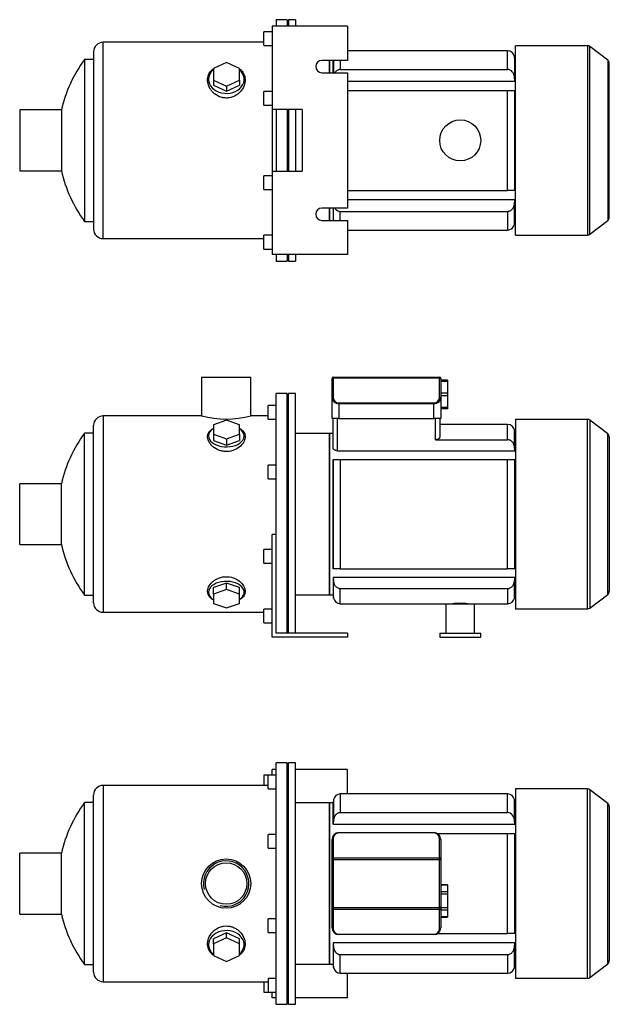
# Model space of a CAD drawing. Header units: millimetres. Extents: x 62 to 913, y 30 to 776.
# Tile 1 of 2: x 62 to 493, y 56 to 776. Entities that reach past the tile are written whole.
import ezdxf

# ---------------------------------------------------------------- set-up
doc = ezdxf.new("R2010")
doc.units = ezdxf.units.MM
for name, color, linetype in [('BASETTA_MEC_71_T', 7, 'Continuous'), ('CARCASSA_MEC_71-', 7, 'Continuous'), ('COPRIVENTOLA_MEC', 7, 'Continuous'), ('CORPO_MH_3-5_[5]', 7, 'Continuous'), ('FLANGIA_MOTORE_T', 7, 'Continuous'), ('PIEDINO_MEC_71_I', 7, 'Continuous'), ('STAFFA_3-5-9_INT', 7, 'Continuous'), ('螺栓_：_六角头_-_M20.0', 7, 'Continuous')]:
    doc.layers.add(name, color=color, linetype=linetype)

# ---------------------------------------------------------------- blocks, each defined once
blk = doc.blocks.new('SE1')
at = {"layer": 'BASETTA_MEC_71_T', "color": 7, "linetype": 'Continuous'}
for p, q in [((295.34, 181.5), (364.84, 181.5)), ((295.34, 181.5), (295.34, 181.27)), ((364.84, 181.27), (295.34, 181.27)), ((364.84, 181.5), (364.84, 181.27)), ((290.34, 162.52), (290.34, 176.5)), ((291.14, 177.07), (291.14, 163.09)), ((369.04, 163.09), (369.04, 177.07)), ((369.84, 176.5), (369.84, 162.52)), ((290.34, 161.67), (290.34, 162.52)), ((290.34, 126.83), (290.34, 161.67)), ((291.14, 161.67), (290.34, 161.67)), ((291.14, 163.09), (369.04, 163.09)), ((291.14, 163.09), (291.14, 161.67)), ((369.04, 161.67), (291.14, 161.67)), ((291.14, 161.67), (291.14, 126.83)), ((369.04, 161.67), (369.04, 163.09)), ((369.04, 126.83), (369.04, 161.67)), ((369.84, 161.67), (369.04, 161.67)), ((369.84, 162.52), (369.84, 161.67)), ((369.84, 161.67), (369.84, 126.83)), ((290.34, 125.98), (290.34, 126.83)), ((291.14, 126.83), (290.34, 126.83)), ((290.34, 112), (290.34, 125.98)), ((291.14, 126.83), (369.04, 126.83)), ((291.14, 126.83), (291.14, 125.42)), ((369.04, 125.42), (291.14, 125.42)), ((291.14, 125.42), (291.14, 111.44)), ((369.04, 125.42), (369.04, 126.83)), ((369.84, 126.83), (369.04, 126.83)), ((369.04, 111.44), (369.04, 125.42)), ((369.84, 126.83), (369.84, 125.98)), ((369.84, 125.98), (369.84, 112)), ((295.34, 107.24), (364.84, 107.24)), ((295.34, 107.24), (295.34, 107)), ((364.84, 107), (295.34, 107)), ((364.84, 107.24), (364.84, 107))]:
    blk.add_line(p, q, dxfattribs=at)
for centre, radius, start, end in [((295.34, 176.5), 5, 90, 180), ((295.34, 177.07), 4.2, 90, 180), ((364.84, 176.5), 5, 0, 90), ((364.84, 177.07), 4.2, 0, 90), ((295.34, 112), 5, 180, 270), ((295.34, 111.44), 4.2, 180, 270), ((364.84, 112), 5, 270, 0), ((364.84, 111.44), 4.2, 270, 0)]:
    blk.add_arc(centre, radius, start, end, dxfattribs=at)
for centre, major_axis, start_param, end_param in [((291.14, 176.5), (-0.8, 0), 4.712389, 6.283185), ((369.04, 176.5), (0.8, 0), 0, 1.570796), ((291.14, 162.52), (0.8, 0), 1.570796, 3.141593), ((369.04, 162.52), (0.8, 0), 0, 1.570796), ((291.14, 125.98), (0.8, 0), 3.141593, 4.712389), ((369.04, 125.98), (0.8, 0), 4.712389, 6.283185), ((291.14, 112), (0.8, 0), 3.141593, 4.712389), ((369.04, 112), (-0.8, 0), 1.570796, 3.141593)]:
    blk.add_ellipse(centre, major_axis=major_axis, ratio=0.707107, start_param=start_param, end_param=end_param, dxfattribs=at)
at = {"layer": 'CARCASSA_MEC_71-', "color": 7, "linetype": 'Continuous'}
for p, q in [((296.43, 209.75), (296.43, 196.12)), ((418.75, 209.75), (296.43, 209.75)), ((418.75, 196.12), (418.75, 209.75)), ((288.59, 203.25), (288.59, 85.25)), ((291.09, 203.25), (288.59, 203.25)), ((291.51, 205.62), (291.09, 203.25)), ((291.09, 187.62), (291.09, 203.25)), ((291.51, 205.62), (291.51, 190.79)), ((423.68, 190.79), (423.68, 205.62)), ((424.09, 203.25), (423.68, 205.62)), ((424.09, 187.62), (424.09, 203.25)), ((424.59, 203.25), (424.09, 203.25)), ((296.43, 196.12), (418.75, 196.12)), ((291.51, 190.79), (291.09, 187.62)), ((291.09, 187.62), (424.09, 187.62)), ((424.09, 187.62), (423.68, 190.79)), ((367.48, 180.75), (418.75, 180.75)), ((418.75, 107.75), (418.75, 180.75)), ((418.75, 180.75), (423.68, 180.75)), ((423.68, 180.75), (424.09, 180.75)), ((423.68, 180.75), (423.68, 107.75)), ((424.09, 107.75), (424.09, 180.75)), ((424.09, 100.88), (291.09, 100.88)), ((291.09, 100.88), (291.09, 85.25)), ((367.48, 107.75), (418.75, 107.75)), ((423.68, 107.75), (418.75, 107.75)), ((424.09, 107.75), (423.68, 107.75)), ((423.68, 97.71), (424.09, 100.88)), ((424.09, 100.88), (424.09, 85.25)), ((291.51, 82.88), (291.51, 97.71)), ((423.68, 82.88), (423.68, 97.71)), ((296.43, 92.38), (418.75, 92.38)), ((296.43, 78.75), (296.43, 92.38)), ((418.75, 92.38), (418.75, 78.75)), ((288.59, 85.25), (291.09, 85.25)), ((291.09, 85.25), (291.51, 82.88)), ((423.68, 82.88), (424.09, 85.25)), ((424.09, 85.25), (424.59, 85.25)), ((296.43, 78.75), (418.75, 78.75))]:
    blk.add_line(p, q, dxfattribs=at)
for centre, start, end in [((296.43, 204.75), 90, 170), ((418.75, 204.75), 10, 90), ((296.43, 83.75), 190, 270), ((418.75, 83.75), 270, 350)]:
    blk.add_arc(centre, 5, start, end, dxfattribs=at)
for points, knots in [([(296.43, 196.12), (296.1, 196.12), (295.78, 196.08), (295.14, 195.92), (294.82, 195.8), (294.24, 195.49), (293.97, 195.31), (293.45, 194.88), (293.22, 194.65), (292.8, 194.14), (292.61, 193.87), (292.28, 193.3), (292.13, 193.01), (291.89, 192.4), (291.78, 192.09), (291.62, 191.45), (291.55, 191.12), (291.51, 190.79)], [0, 0, 0, 0, 0.125, 0.125, 0.25, 0.25, 0.375, 0.375, 0.5, 0.5, 0.625, 0.625, 0.75, 0.75, 0.875, 0.875, 1, 1, 1, 1]), ([(423.68, 190.79), (423.59, 191.45), (423.43, 192.09), (422.93, 193.31), (422.6, 193.89), (421.34, 195.41), (420.09, 196.12), (418.75, 196.12)], [0, 0, 0, 0, 0.25, 0.25, 0.5, 0.5, 1, 1, 1, 1]), ([(291.51, 97.71), (291.6, 97.05), (291.76, 96.42), (292.25, 95.2), (292.59, 94.62), (293.85, 93.1), (295.1, 92.38), (296.43, 92.38)], [0, 0, 0, 0, 0.25, 0.25, 0.5, 0.5, 1, 1, 1, 1]), ([(418.75, 92.38), (419.08, 92.38), (419.41, 92.43), (420.05, 92.59), (420.36, 92.71), (420.94, 93.01), (421.22, 93.2), (421.73, 93.62), (421.96, 93.85), (422.39, 94.36), (422.58, 94.63), (422.91, 95.2), (423.05, 95.5), (423.3, 96.1), (423.4, 96.42), (423.57, 97.06), (423.63, 97.38), (423.68, 97.71)], [0, 0, 0, 0, 0.125, 0.125, 0.25, 0.25, 0.375, 0.375, 0.5, 0.5, 0.625, 0.625, 0.75, 0.75, 0.875, 0.875, 1, 1, 1, 1])]:
    blk.add_open_spline(points, degree=3, knots=knots, dxfattribs=at)
blk.add_open_spline([(291.09, 100.88), (291.23, 99.82), (291.37, 98.77), (291.51, 97.71)], degree=3, dxfattribs=at)
at = {"layer": 'COPRIVENTOLA_MEC', "color": 7, "linetype": 'Continuous'}
for p, q in [((424.59, 213.5), (424.59, 75)), ((477.07, 213.5), (424.59, 213.5)), ((477.07, 75), (477.07, 213.5)), ((478.9, 212.88), (478.9, 75.62)), ((491.92, 202.89), (478.9, 212.88)), ((491.92, 85.61), (491.92, 202.89)), ((493.09, 200.51), (493.09, 87.99)), ((478.9, 75.62), (491.92, 85.61)), ((424.59, 75), (477.07, 75))]:
    blk.add_line(p, q, dxfattribs=at)
for centre, start, end in [((477.07, 210.5), 52.5, 90), ((490.09, 200.51), 0, 52.5), ((490.09, 87.99), 307.5, 0), ((477.07, 78), 270, 307.5)]:
    blk.add_arc(centre, 3, start, end, dxfattribs=at)
at = {"layer": 'CORPO_MH_3-5_[5]', "color": 7, "linetype": 'Continuous'}
for p, q in [((249.59, 56), (249.59, 232.5)), ((257.59, 232.5), (249.59, 232.5)), ((257.59, 56), (257.59, 232.5)), ((243.59, 213.62), (243.59, 223.62)), ((249.59, 223.62), (243.59, 223.62)), ((122.99, 216), (122.99, 72.5)), ((243.59, 216), (122.99, 216)), ((115.99, 79.5), (115.99, 209)), ((243.59, 213.62), (249.59, 213.62)), ((109.44, 85), (109.44, 203.5)), ((115.99, 203.5), (109.44, 203.5)), ((243.59, 170.06), (243.59, 180.06)), ((249.59, 180.06), (243.59, 180.06)), ((61.99, 122), (61.99, 166.5)), ((92.5, 166.5), (61.99, 166.5)), ((92.5, 122), (92.5, 166.5)), ((243.59, 170.06), (249.59, 170.06)), ((61.99, 122), (92.5, 122)), ((243.59, 108.45), (243.59, 118.45)), ((249.59, 118.45), (243.59, 118.45)), ((213.09, 108.26), (203.59, 103.94)), ((222.59, 103.94), (213.09, 108.26)), ((213.09, 104.57), (213.09, 108.26)), ((243.59, 108.45), (249.59, 108.45)), ((213.09, 104.57), (203.59, 100.24)), ((203.59, 100.24), (203.59, 103.94)), ((222.59, 100.24), (213.09, 104.57)), ((222.59, 100.24), (222.59, 103.94)), ((203.59, 100.24), (203.59, 91.6)), ((222.59, 91.6), (222.59, 100.24)), ((203.59, 91.6), (213.09, 87.28)), ((213.09, 87.28), (222.59, 91.6)), ((109.44, 85), (115.99, 85)), ((122.99, 72.5), (243.59, 72.5)), ((243.59, 74.88), (243.59, 64.88)), ((249.59, 74.88), (243.59, 74.88)), ((243.59, 64.88), (249.59, 64.88)), ((249.59, 56), (257.59, 56))]:
    blk.add_line(p, q, dxfattribs=at)
for radius in [18, 15.15]:
    blk.add_circle((212.99, 144.25), radius, dxfattribs=at)
for centre, radius, start, end in [((122.99, 209), 7, 90, 180), ((189.99, 144.25), 100, 143.66538, 167.14409), ((212.99, 144.25), 16.62, 255, 195), ((189.99, 144.25), 100, 192.85591, 216.33462), ((122.99, 79.5), 7, 180, 270)]:
    blk.add_arc(centre, radius, start, end, dxfattribs=at)
for start_param, end_param in [(2.390244, 6.283185), (0, 0.751348)]:
    blk.add_ellipse((213.09, 99.62), major_axis=(-13, 0), ratio=0.788011, start_param=start_param, end_param=end_param, dxfattribs=at)
blk.add_open_spline([(203.59, 91.86), (203.23, 92.13), (202.89, 92.42), (202, 93.25), (201.51, 93.82), (200.23, 95.68), (199.68, 97.05), (199.23, 100.01), (199.33, 101.53), (200.18, 104.61), (200.91, 106.1), (202.46, 108.19), (203.04, 108.84), (204.33, 110.06), (205.06, 110.63), (206.62, 111.62), (207.45, 112.04), (209.19, 112.71), (210.13, 112.96), (212.95, 113.41), (214.93, 113.28), (217.66, 112.49), (218.55, 112.12), (220.19, 111.25), (220.97, 110.74), (223.1, 109.02), (224.25, 107.65), (225.95, 104.74), (226.5, 103.19), (226.95, 100.14), (226.85, 98.61), (226.01, 95.8), (225.27, 94.49), (223.77, 92.83), (223.22, 92.33), (222.62, 91.88)], degree=3, knots=[0.1389216, 0.1389216, 0.1389216, 0.1389216, 0.15625, 0.15625, 0.1875, 0.1875, 0.25, 0.25, 0.3125, 0.3125, 0.375, 0.375, 0.40625, 0.40625, 0.4375, 0.4375, 0.46875, 0.46875, 0.5, 0.5, 0.5625, 0.5625, 0.59375, 0.59375, 0.625, 0.625, 0.6875, 0.6875, 0.75, 0.75, 0.8125, 0.8125, 0.875, 0.875, 0.9041554, 0.9041554, 0.9041554, 0.9041554], dxfattribs=at)
at = {"layer": 'FLANGIA_MOTORE_T', "color": 7, "linetype": 'Continuous'}
for p, q in [((258.59, 231), (257.59, 231)), ((258.59, 56), (258.59, 232.5)), ((263.59, 232.5), (258.59, 232.5)), ((263.59, 56), (263.59, 232.5)), ((288.59, 203.25), (263.59, 203.25)), ((288.59, 85.25), (288.59, 203.25)), ((263.59, 85.25), (288.59, 85.25)), ((257.59, 57.5), (258.59, 57.5)), ((258.59, 56), (263.59, 56))]:
    blk.add_line(p, q, dxfattribs=at)
at = {"layer": 'STAFFA_3-5-9_INT', "color": 7, "linetype": 'Continuous'}
for p, q in [((240.59, 223.62), (240.59, 216)), ((243.59, 223.62), (240.59, 223.62)), ((249.59, 227.75), (246.59, 227.75)), ((246.59, 223.62), (246.59, 227.75)), ((301.59, 227.75), (263.59, 227.75)), ((301.59, 209.75), (301.59, 227.75)), ((240.59, 72.5), (240.59, 64.88)), ((301.59, 60.75), (301.59, 78.75)), ((240.59, 64.88), (243.59, 64.88)), ((246.59, 60.75), (246.59, 64.88)), ((249.59, 60.75), (246.59, 60.75)), ((301.59, 60.75), (263.59, 60.75))]:
    blk.add_line(p, q, dxfattribs=at)
at = {"layer": '螺栓_：_六角头_-_M20.0', "color": 7, "linetype": 'Continuous'}
for p, q in [((374.84, 143.33), (369.84, 143.33)), ((374.84, 143.06), (369.84, 143.06)), ((374.84, 138.16), (369.84, 138.16)), ((374.84, 143.33), (374.84, 143.06)), ((374.84, 143.06), (374.84, 138.16)), ((374.84, 138.16), (374.84, 136.42)), ((374.84, 136.42), (369.84, 136.42)), ((374.84, 136.42), (374.84, 126.61)), ((374.84, 126.61), (369.84, 126.61)), ((374.84, 124.88), (369.84, 124.88)), ((374.84, 126.61), (374.84, 124.88)), ((374.84, 124.88), (374.84, 119.97)), ((374.84, 119.97), (369.84, 119.97)), ((369.84, 119.7), (374.84, 119.7)), ((374.84, 119.97), (374.84, 119.7))]:
    blk.add_line(p, q, dxfattribs=at)
blk = doc.blocks.new('SE2')
at = {"layer": 'BASETTA_MEC_71_T', "color": 7, "linetype": 'Continuous'}
for p, q in [((290.34, 513.18), (290.34, 513.53)), ((290.34, 499.2), (290.34, 513.18)), ((291.14, 514.33), (369.04, 514.33)), ((291.14, 514.33), (291.14, 513.75)), ((369.04, 513.75), (291.14, 513.75)), ((291.14, 513.75), (291.14, 499.77)), ((369.04, 513.75), (369.04, 514.33)), ((369.04, 499.77), (369.04, 513.75)), ((369.84, 513.53), (369.84, 513.18)), ((369.84, 513.18), (369.84, 499.2)), ((290.34, 484.33), (290.34, 499.2)), ((369.84, 499.2), (369.84, 484.33)), ((295.34, 495.57), (364.84, 495.57)), ((295.34, 495.57), (295.34, 495)), ((295.34, 495), (295.34, 484.33)), ((364.84, 495), (295.34, 495)), ((364.84, 495.57), (364.84, 495)), ((364.84, 484.33), (364.84, 495)), ((295.34, 484.33), (290.34, 484.33)), ((295.34, 484.33), (364.84, 484.33)), ((369.84, 484.33), (364.84, 484.33))]:
    blk.add_line(p, q, dxfattribs=at)
for centre, radius, start, end in [((291.14, 513.53), 0.8, 90, 180), ((369.04, 513.53), 0.8, 0, 90), ((295.34, 499.77), 4.2, 180, 270), ((364.84, 499.77), 4.2, 270, 0)]:
    blk.add_arc(centre, radius, start, end, dxfattribs=at)
for centre, major_axis, ratio, start_param, end_param in [((291.14, 513.18), (0.8, 0), 0.707107, 1.570796, 3.141593), ((369.04, 513.18), (0.8, 0), 0.707107, 0, 1.570796), ((291.14, 499.2), (0.8, 0), 0.707107, 1.570796, 3.141593), ((295.34, 499.2), (5, 0), 0.84, 3.141593, 4.712389), ((364.84, 499.2), (5, 0), 0.84, 4.712389, 6.283185), ((369.04, 499.2), (-0.8, 0), 0.707107, 3.141593, 4.712389)]:
    blk.add_ellipse(centre, major_axis=major_axis, ratio=ratio, start_param=start_param, end_param=end_param, dxfattribs=at)
at = {"layer": 'CARCASSA_MEC_71-', "color": 7, "linetype": 'Continuous'}
for p, q in [((291.09, 462.9), (291.09, 484.33)), ((294.09, 484.33), (294.09, 460.69)), ((366.09, 468.72), (366.09, 484.33)), ((369.09, 484.33), (369.09, 470.62)), ((418.75, 479.83), (369.09, 479.83)), ((418.75, 468.72), (418.75, 479.83)), ((423.68, 463.67), (423.68, 475.7)), ((424.09, 473.33), (423.68, 475.7)), ((288.59, 473.33), (288.59, 355.33)), ((291.09, 473.33), (288.59, 473.33)), ((366.09, 468.72), (418.75, 468.72)), ((424.09, 460.69), (424.09, 473.33)), ((424.59, 473.33), (424.09, 473.33)), ((294.09, 460.69), (424.09, 460.69)), ((424.09, 460.69), (423.68, 463.67)), ((291.09, 374.33), (291.09, 454.33)), ((291.09, 454.33), (291.51, 454.33)), ((291.51, 374.33), (291.51, 454.33)), ((291.51, 454.33), (296.43, 454.33)), ((296.43, 454.33), (418.75, 454.33)), ((296.43, 454.33), (296.43, 374.33)), ((418.75, 374.33), (418.75, 454.33)), ((418.75, 454.33), (423.68, 454.33)), ((423.68, 454.33), (424.09, 454.33)), ((423.68, 454.33), (423.68, 374.33)), ((424.09, 374.33), (424.09, 454.33)), ((291.51, 374.33), (291.09, 374.33)), ((296.43, 374.33), (291.51, 374.33)), ((296.43, 374.33), (418.75, 374.33)), ((423.68, 374.33), (418.75, 374.33)), ((424.09, 374.33), (423.68, 374.33)), ((424.09, 367.98), (291.09, 367.98)), ((291.09, 367.98), (291.09, 355.33)), ((291.09, 367.98), (291.51, 365)), ((423.68, 365), (424.09, 367.98)), ((424.09, 367.98), (424.09, 355.33)), ((291.51, 352.97), (291.51, 365)), ((296.43, 359.95), (418.75, 359.95)), ((296.43, 348.83), (296.43, 359.95)), ((418.75, 359.95), (418.75, 348.83)), ((423.68, 352.97), (423.68, 365)), ((288.59, 355.33), (291.09, 355.33)), ((291.09, 355.33), (291.51, 352.97)), ((423.68, 352.97), (424.09, 355.33)), ((424.09, 355.33), (424.59, 355.33)), ((296.43, 348.83), (373.59, 348.83)), ((394.59, 348.83), (418.75, 348.83))]:
    blk.add_line(p, q, dxfattribs=at)
for centre, radius, start, end in [((418.75, 474.83), 5, 10, 90), ((296.43, 353.83), 5, 190, 270), ((418.75, 353.83), 5, 270, 350), ((384.09, 283.55), 65.52, 85.18444, 94.81556)]:
    blk.add_arc(centre, radius, start, end, dxfattribs=at)
for points, knots in [([(369.09, 470.62), (369.09, 470.4), (369.03, 470.18), (368.83, 469.86), (368.74, 469.75), (368.54, 469.55), (368.43, 469.45), (368.17, 469.27), (368.02, 469.18), (367.7, 469.02), (367.52, 468.96), (367.14, 468.84), (366.94, 468.8), (366.53, 468.74), (366.31, 468.72), (366.09, 468.72)], [0, 0, 0, 0, 0.25, 0.25, 0.375, 0.375, 0.5, 0.5, 0.625, 0.625, 0.75, 0.75, 0.875, 0.875, 1, 1, 1, 1]), ([(423.68, 463.67), (423.58, 464.31), (423.42, 464.92), (423.03, 465.8), (422.88, 466.09), (422.54, 466.63), (422.35, 466.89), (421.92, 467.36), (421.68, 467.59), (421.17, 467.98), (420.9, 468.15), (420.33, 468.43), (420.02, 468.54), (419.4, 468.68), (419.08, 468.72), (418.75, 468.72)], [0, 0, 0, 0, 0.25, 0.25, 0.375, 0.375, 0.5, 0.5, 0.625, 0.625, 0.75, 0.75, 0.875, 0.875, 1, 1, 1, 1]), ([(294.09, 460.69), (293.87, 460.69), (293.65, 460.71), (293.23, 460.78), (293.02, 460.84), (292.64, 460.97), (292.47, 461.06), (292.14, 461.24), (292, 461.34), (291.74, 461.56), (291.63, 461.67), (291.43, 461.9), (291.35, 462.03), (291.16, 462.4), (291.09, 462.65), (291.09, 462.9)], [0, 0, 0, 0, 0.125, 0.125, 0.25, 0.25, 0.375, 0.375, 0.5, 0.5, 0.625, 0.625, 0.75, 0.75, 1, 1, 1, 1]), ([(291.51, 365), (291.6, 364.36), (291.77, 363.75), (292.15, 362.87), (292.3, 362.58), (292.65, 362.04), (292.84, 361.78), (293.26, 361.3), (293.5, 361.08), (294.01, 360.69), (294.28, 360.52), (294.86, 360.24), (295.16, 360.13), (295.79, 359.98), (296.11, 359.95), (296.43, 359.95)], [0, 0, 0, 0, 0.25, 0.25, 0.375, 0.375, 0.5, 0.5, 0.625, 0.625, 0.75, 0.75, 0.875, 0.875, 1, 1, 1, 1]), ([(418.75, 359.95), (419.07, 359.95), (419.39, 359.98), (420.01, 360.13), (420.32, 360.24), (420.9, 360.52), (421.17, 360.69), (421.68, 361.08), (421.91, 361.3), (422.34, 361.77), (422.54, 362.03), (422.88, 362.57), (423.03, 362.86), (423.28, 363.44), (423.39, 363.75), (423.56, 364.37), (423.63, 364.68), (423.68, 365)], [0, 0, 0, 0, 0.125, 0.125, 0.25, 0.25, 0.375, 0.375, 0.5, 0.5, 0.625, 0.625, 0.75, 0.75, 0.875, 0.875, 1, 1, 1, 1])]:
    blk.add_open_spline(points, degree=3, knots=knots, dxfattribs=at)
at = {"layer": 'COPRIVENTOLA_MEC', "color": 7, "linetype": 'Continuous'}
for p, q in [((424.59, 483.58), (424.59, 345.08)), ((477.07, 483.58), (424.59, 483.58)), ((477.07, 345.08), (477.07, 483.58)), ((478.9, 482.96), (478.9, 345.7)), ((491.92, 472.97), (478.9, 482.96)), ((491.92, 355.69), (491.92, 472.97)), ((493.09, 470.59), (493.09, 358.07)), ((478.9, 345.7), (491.92, 355.69)), ((424.59, 345.08), (477.07, 345.08))]:
    blk.add_line(p, q, dxfattribs=at)
for centre, start, end in [((477.07, 480.58), 52.5, 90), ((490.09, 470.59), 0, 52.5), ((490.09, 358.07), 307.5, 0), ((477.07, 348.08), 270, 307.5)]:
    blk.add_arc(centre, 3, start, end, dxfattribs=at)
at = {"layer": 'CORPO_MH_3-5_[5]', "color": 7, "linetype": 'Continuous'}
for p, q in [((194.99, 514.33), (230.99, 514.33)), ((194.99, 514.33), (194.99, 486.08)), ((230.99, 486.08), (230.99, 514.33)), ((249.59, 385.77), (249.59, 502.58)), ((257.59, 502.58), (249.59, 502.58)), ((257.59, 327.33), (257.59, 502.58)), ((243.59, 483.71), (243.59, 493.71)), ((249.59, 493.71), (243.59, 493.71)), ((122.99, 486.08), (122.99, 342.58)), ((195.03, 486.08), (122.99, 486.08)), ((213.09, 482.95), (203.59, 479.57)), ((222.59, 479.57), (213.09, 482.95)), ((243.59, 486.08), (230.99, 486.08)), ((243.59, 483.71), (249.59, 483.71)), ((115.99, 349.58), (115.99, 479.08)), ((203.59, 479.57), (203.59, 472.82)), ((222.59, 472.82), (222.59, 479.57)), ((109.44, 355.08), (109.44, 473.58)), ((115.99, 473.58), (109.44, 473.58)), ((203.59, 472.82), (203.59, 468.09)), ((203.59, 472.82), (213.09, 469.44)), ((203.59, 468.09), (213.09, 464.71)), ((213.09, 469.44), (222.59, 472.82)), ((213.09, 469.44), (213.09, 464.71)), ((213.09, 464.71), (222.59, 468.09)), ((222.59, 472.82), (222.59, 468.09)), ((243.59, 440.14), (243.59, 450.14)), ((249.59, 450.14), (243.59, 450.14)), ((243.59, 440.14), (249.59, 440.14)), ((61.99, 392.08), (61.99, 436.58)), ((92.5, 436.58), (61.99, 436.58)), ((92.5, 392.08), (92.5, 436.58)), ((61.99, 392.08), (92.5, 392.08)), ((213.09, 363.96), (203.59, 360.58)), ((203.59, 355.85), (203.59, 360.58)), ((222.59, 360.58), (213.09, 363.96)), ((213.09, 359.23), (213.09, 363.96)), ((222.59, 355.85), (222.59, 360.58)), ((109.44, 355.08), (115.99, 355.08)), ((213.09, 359.23), (203.59, 355.85)), ((203.59, 355.85), (203.59, 349.1)), ((222.59, 355.85), (213.09, 359.23)), ((222.59, 349.1), (222.59, 355.85)), ((203.59, 349.1), (213.09, 345.72)), ((213.09, 345.72), (222.59, 349.1)), ((122.99, 342.58), (240.59, 342.58))]:
    blk.add_line(p, q, dxfattribs=at)
for centre, radius, start, end in [((122.99, 479.08), 7, 90, 180), ((212.99, 555.56), 71.77, 255.4749, 284.5251), ((189.99, 414.33), 100, 143.66538, 167.14409), ((189.99, 414.33), 100, 192.85591, 216.33462), ((122.99, 349.58), 7, 180, 270)]:
    blk.add_arc(centre, radius, start, end, dxfattribs=at)
for centre, start_param, end_param in [((213.09, 471.46), 0, 3.892941), ((213.09, 471.46), 5.531837, 6.283185), ((213.09, 357.2), 2.390244, 6.283185), ((213.09, 357.2), 0, 0.751348)]:
    blk.add_ellipse(centre, major_axis=(-13, 0), ratio=0.615661, start_param=start_param, end_param=end_param, dxfattribs=at)
for points, knots in [([(215.07, 460.18), (214.12, 460.06), (213.17, 460.02), (211.27, 460.13), (210.32, 460.28), (207.58, 460.96), (205.9, 461.73), (203.79, 463.17), (203.14, 463.7), (202, 464.8), (201.51, 465.38), (200.23, 467.18), (199.68, 468.41), (199.23, 470.85), (199.33, 472.01), (200.18, 474.16), (200.91, 475.12), (202.42, 476.34), (202.97, 476.7), (203.57, 477.02)], [0, 0, 0, 0, 0.03125, 0.03125, 0.0625, 0.0625, 0.125, 0.125, 0.15625, 0.15625, 0.1875, 0.1875, 0.25, 0.25, 0.3125, 0.3125, 0.375, 0.375, 0.4043708, 0.4043708, 0.4043708, 0.4043708]), ([(222.62, 477.01), (223.62, 476.48), (224.45, 475.86), (225.95, 474.25), (226.5, 473.2), (226.95, 470.95), (226.85, 469.73), (226.01, 467.29), (225.27, 466.04), (223.22, 463.77), (221.88, 462.7), (218.79, 461.04), (216.98, 460.43), (215.07, 460.18)], [0.6394434, 0.6394434, 0.6394434, 0.6394434, 0.6875, 0.6875, 0.75, 0.75, 0.8125, 0.8125, 0.875, 0.875, 0.9375, 0.9375, 1, 1, 1, 1]), ([(203.59, 351.64), (203.23, 351.83), (202.89, 352.04), (202, 352.63), (201.51, 353.05), (200.23, 354.43), (199.68, 355.46), (199.23, 357.73), (199.33, 358.93), (200.18, 361.39), (200.91, 362.61), (202.46, 364.33), (203.04, 364.88), (204.33, 365.89), (205.06, 366.37), (206.62, 367.21), (207.45, 367.56), (209.19, 368.14), (210.13, 368.36), (212.95, 368.73), (214.93, 368.62), (217.66, 367.95), (218.55, 367.64), (220.19, 366.9), (220.97, 366.47), (223.1, 365.02), (224.25, 363.89), (225.95, 361.5), (226.5, 360.25), (226.95, 357.83), (226.85, 356.65), (226.01, 354.51), (225.27, 353.54), (223.77, 352.33), (223.22, 351.97), (222.62, 351.65)], [0.1389216, 0.1389216, 0.1389216, 0.1389216, 0.15625, 0.15625, 0.1875, 0.1875, 0.25, 0.25, 0.3125, 0.3125, 0.375, 0.375, 0.40625, 0.40625, 0.4375, 0.4375, 0.46875, 0.46875, 0.5, 0.5, 0.5625, 0.5625, 0.59375, 0.59375, 0.625, 0.625, 0.6875, 0.6875, 0.75, 0.75, 0.8125, 0.8125, 0.875, 0.875, 0.9041554, 0.9041554, 0.9041554, 0.9041554])]:
    blk.add_open_spline(points, degree=3, knots=knots, dxfattribs=at)
at = {"layer": 'FLANGIA_MOTORE_T', "color": 7, "linetype": 'Continuous'}
for p, q in [((258.59, 501.08), (257.59, 501.08)), ((258.59, 327.33), (258.59, 502.58)), ((263.59, 502.58), (258.59, 502.58)), ((263.59, 327.33), (263.59, 502.58)), ((288.59, 473.33), (263.59, 473.33)), ((288.59, 355.33), (288.59, 473.33)), ((263.59, 355.33), (288.59, 355.33)), ((257.59, 327.58), (258.59, 327.58))]:
    blk.add_line(p, q, dxfattribs=at)
at = {"layer": 'PIEDINO_MEC_71_I', "color": 7, "linetype": 'Continuous'}
for p, q in [((373.59, 348.83), (394.59, 348.83)), ((373.59, 348.83), (373.59, 327.33)), ((394.59, 327.33), (394.59, 348.83)), ((369.09, 327.33), (399.09, 327.33)), ((369.09, 327.33), (369.09, 324.33)), ((369.09, 324.33), (399.09, 324.33)), ((399.09, 324.33), (399.09, 327.33))]:
    blk.add_line(p, q, dxfattribs=at)
at = {"layer": 'STAFFA_3-5-9_INT', "color": 7, "linetype": 'Continuous'}
for p, q in [((246.59, 324.33), (246.59, 399.33)), ((249.59, 399.33), (246.59, 399.33)), ((240.59, 378.53), (240.59, 388.53)), ((246.59, 388.53), (240.59, 388.53)), ((249.59, 327.33), (249.59, 385.77)), ((240.59, 378.53), (246.59, 378.53)), ((240.59, 334.96), (240.59, 344.96)), ((246.59, 344.96), (240.59, 344.96)), ((240.59, 334.96), (246.59, 334.96)), ((301.59, 324.33), (246.59, 324.33)), ((301.59, 327.33), (249.59, 327.33)), ((301.59, 327.33), (301.59, 324.33))]:
    blk.add_line(p, q, dxfattribs=at)
at = {"layer": '螺栓_：_六角头_-_M20.0', "color": 7, "linetype": 'Continuous'}
for p, q in [((374.84, 512.33), (369.84, 512.33)), ((374.84, 511.33), (369.84, 511.33)), ((374.84, 512.33), (374.84, 511.33)), ((374.84, 511.33), (374.84, 502.83)), ((374.84, 502.83), (369.84, 502.83)), ((374.84, 500.83), (369.84, 500.83)), ((374.84, 502.83), (374.84, 500.83)), ((374.84, 500.83), (374.84, 492.33)), ((374.84, 492.33), (369.84, 492.33)), ((374.84, 491.33), (369.84, 491.33)), ((374.84, 492.33), (374.84, 491.33))]:
    blk.add_line(p, q, dxfattribs=at)
blk = doc.blocks.new('SE3')
at = {"layer": 'CARCASSA_MEC_71-', "color": 7, "linetype": 'Continuous'}
for p, q in [((418.75, 753), (301.59, 753)), ((418.75, 739.37), (418.75, 753)), ((423.68, 748.87), (423.68, 734.04)), ((424.09, 746.5), (423.68, 748.87)), ((288.59, 737), (288.59, 746)), ((291.09, 737), (291.09, 746)), ((291.51, 746), (291.51, 737)), ((296.43, 746), (296.43, 739.37)), ((424.09, 730.87), (424.09, 746.5)), ((424.59, 746.5), (424.09, 746.5)), ((296.43, 739.37), (418.75, 739.37)), ((301.59, 730.87), (424.09, 730.87)), ((424.09, 730.87), (423.68, 734.04)), ((301.59, 724), (418.75, 724)), ((418.75, 651), (418.75, 724)), ((418.75, 724), (423.68, 724)), ((423.68, 724), (424.09, 724)), ((423.68, 724), (423.68, 651)), ((424.09, 651), (424.09, 724)), ((301.59, 651), (418.75, 651)), ((423.68, 651), (418.75, 651)), ((424.09, 651), (423.68, 651)), ((424.09, 644.13), (301.59, 644.13)), ((423.68, 640.96), (424.09, 644.13)), ((423.68, 626.14), (423.68, 640.96)), ((424.09, 644.13), (424.09, 628.5)), ((288.59, 629), (288.59, 638)), ((291.09, 638), (291.09, 629)), ((291.51, 629), (291.51, 638)), ((296.43, 635.64), (418.75, 635.64)), ((296.43, 629), (296.43, 635.64)), ((418.75, 635.64), (418.75, 622)), ((423.68, 626.14), (424.09, 628.5)), ((424.09, 628.5), (424.59, 628.5)), ((301.59, 622), (418.75, 622))]:
    blk.add_line(p, q, dxfattribs=at)
for centre, start, end in [((418.75, 748), 10, 90), ((418.75, 627), 270, 350)]:
    blk.add_arc(centre, 5, start, end, dxfattribs=at)
for points, knots in [([(296.43, 739.37), (296.1, 739.37), (295.78, 739.33), (295.14, 739.17), (294.82, 739.05), (294.24, 738.74), (293.97, 738.56), (293.45, 738.14), (293.22, 737.9), (292.84, 737.45), (292.69, 737.24), (292.55, 737.02)], [0, 0, 0, 0, 0.125, 0.125, 0.25, 0.25, 0.375, 0.375, 0.5, 0.5, 0.5987405, 0.5987405, 0.5987405, 0.5987405]), ([(423.68, 734.04), (423.59, 734.7), (423.43, 735.34), (422.93, 736.56), (422.6, 737.14), (421.34, 738.66), (420.09, 739.37), (418.75, 739.37)], [0, 0, 0, 0, 0.25, 0.25, 0.5, 0.5, 1, 1, 1, 1]), ([(418.75, 635.64), (419.08, 635.64), (419.41, 635.68), (420.05, 635.84), (420.36, 635.96), (420.94, 636.26), (421.22, 636.45), (421.73, 636.87), (421.96, 637.1), (422.39, 637.61), (422.58, 637.89), (422.91, 638.45), (423.05, 638.75), (423.3, 639.35), (423.4, 639.67), (423.57, 640.31), (423.63, 640.63), (423.68, 640.96)], [0, 0, 0, 0, 0.125, 0.125, 0.25, 0.25, 0.375, 0.375, 0.5, 0.5, 0.625, 0.625, 0.75, 0.75, 0.875, 0.875, 1, 1, 1, 1]), ([(292.55, 638), (292.69, 637.77), (292.84, 637.56), (293.85, 636.35), (295.1, 635.64), (296.43, 635.64)], [0.4012807, 0.4012807, 0.4012807, 0.4012807, 0.5, 0.5, 1, 1, 1, 1])]:
    blk.add_open_spline(points, degree=3, knots=knots, dxfattribs=at)
at = {"layer": 'COPRIVENTOLA_MEC', "color": 7, "linetype": 'Continuous'}
for p, q in [((424.59, 618.25), (424.59, 756.75)), ((477.07, 756.75), (424.59, 756.75)), ((477.07, 756.75), (477.07, 618.25)), ((478.9, 618.87), (478.9, 756.13)), ((491.92, 746.14), (478.9, 756.13)), ((491.92, 746.14), (491.92, 628.86)), ((493.09, 631.24), (493.09, 743.76)), ((478.9, 618.87), (491.92, 628.86)), ((424.59, 618.25), (477.07, 618.25))]:
    blk.add_line(p, q, dxfattribs=at)
for centre, start, end in [((477.07, 753.75), 52.5, 90), ((490.09, 743.76), 0, 52.5), ((490.09, 631.24), 307.5, 0), ((477.07, 621.25), 270, 307.5)]:
    blk.add_arc(centre, 3, start, end, dxfattribs=at)
at = {"layer": 'CORPO_MH_3-5_[5]', "color": 7, "linetype": 'Continuous'}
for p, q in [((249.59, 775.75), (249.59, 771)), ((257.59, 775.75), (249.59, 775.75)), ((257.59, 775.75), (257.59, 771)), ((122.99, 615.75), (122.99, 759.25)), ((240.59, 759.25), (122.99, 759.25)), ((115.99, 752.25), (115.99, 622.75)), ((109.44, 746.75), (109.44, 628.25)), ((115.99, 746.75), (109.44, 746.75)), ((213.09, 744.48), (203.59, 740.16)), ((222.59, 740.16), (213.09, 744.48)), ((203.59, 740.16), (203.59, 731.51)), ((222.59, 731.51), (222.59, 740.16)), ((203.59, 731.51), (203.59, 727.82)), ((203.59, 731.51), (213.09, 727.19)), ((203.59, 727.82), (213.09, 723.49)), ((213.09, 727.19), (222.59, 731.51)), ((213.09, 723.49), (222.59, 727.82)), ((213.09, 727.19), (213.09, 723.49)), ((222.59, 731.51), (222.59, 727.82)), ((61.99, 709.75), (61.99, 665.25)), ((92.5, 709.75), (61.99, 709.75)), ((92.5, 709.75), (92.5, 665.25)), ((249.59, 710), (249.59, 665)), ((257.59, 710), (257.59, 665)), ((61.99, 665.25), (92.5, 665.25)), ((109.44, 628.25), (115.99, 628.25)), ((122.99, 615.75), (240.59, 615.75)), ((249.59, 604), (249.59, 599.25)), ((249.59, 599.25), (257.59, 599.25)), ((257.59, 604), (257.59, 599.25))]:
    blk.add_line(p, q, dxfattribs=at)
for centre, radius, start, end in [((122.99, 752.25), 7, 90, 180), ((189.99, 687.5), 100, 143.66538, 167.14409), ((189.99, 687.5), 100, 192.85591, 216.33462), ((122.99, 622.75), 7, 180, 270)]:
    blk.add_arc(centre, radius, start, end, dxfattribs=at)
for start_param, end_param in [(0, 3.892941), (5.531837, 6.283185)]:
    blk.add_ellipse((213.09, 732.14), major_axis=(-13, 0), ratio=0.788011, start_param=start_param, end_param=end_param, dxfattribs=at)
for points, knots in [([(215.07, 718.64), (214.12, 718.49), (213.17, 718.45), (211.27, 718.58), (210.32, 718.75), (207.58, 719.55), (205.9, 720.46), (203.79, 722.17), (203.14, 722.8), (202, 724.13), (201.51, 724.83), (200.23, 727.03), (199.68, 728.55), (199.23, 731.64), (199.33, 733.13), (200.18, 735.97), (200.91, 737.26), (202.42, 738.94), (202.97, 739.43), (203.57, 739.88)], [0, 0, 0, 0, 0.03125, 0.03125, 0.0625, 0.0625, 0.125, 0.125, 0.15625, 0.15625, 0.1875, 0.1875, 0.25, 0.25, 0.3125, 0.3125, 0.375, 0.375, 0.4043708, 0.4043708, 0.4043708, 0.4043708]), ([(222.62, 739.88), (223.62, 739.13), (224.45, 738.27), (225.95, 736.08), (226.5, 734.69), (226.95, 731.77), (226.85, 730.21), (226.01, 727.17), (225.27, 725.64), (223.22, 722.88), (221.88, 721.61), (218.79, 719.65), (216.98, 718.93), (215.07, 718.64)], [0.6394434, 0.6394434, 0.6394434, 0.6394434, 0.6875, 0.6875, 0.75, 0.75, 0.8125, 0.8125, 0.875, 0.875, 0.9375, 0.9375, 1, 1, 1, 1])]:
    blk.add_open_spline(points, degree=3, knots=knots, dxfattribs=at)
at = {"layer": 'FLANGIA_MOTORE_T', "color": 7, "linetype": 'Continuous'}
for p, q in [((258.59, 774.25), (257.59, 774.25)), ((258.59, 775.75), (258.59, 771)), ((263.59, 775.75), (258.59, 775.75)), ((263.59, 775.75), (263.59, 771)), ((288.59, 746), (288.59, 737)), ((258.59, 710), (258.59, 665)), ((263.59, 710), (263.59, 665)), ((288.59, 638), (288.59, 629)), ((257.59, 600.75), (258.59, 600.75)), ((258.59, 604), (258.59, 599.25)), ((258.59, 599.25), (263.59, 599.25)), ((263.59, 604), (263.59, 599.25))]:
    blk.add_line(p, q, dxfattribs=at)
at = {"layer": 'PIEDINO_MEC_71_I', "color": 7, "linetype": 'Continuous'}
blk.add_circle((384.09, 687.5), 15, dxfattribs=at)
at = {"layer": 'STAFFA_3-5-9_INT', "color": 7, "linetype": 'Continuous'}
for p, q in [((301.59, 771), (246.59, 771)), ((246.59, 771), (246.59, 710)), ((301.59, 771), (301.59, 746)), ((240.59, 756.88), (240.59, 766.88)), ((246.59, 766.88), (240.59, 766.88)), ((240.59, 756.88), (246.59, 756.88)), ((301.59, 746), (282.99, 746)), ((282.99, 737), (301.59, 737)), ((301.59, 737), (301.59, 638)), ((240.59, 713.31), (240.59, 723.31)), ((246.59, 723.31), (240.59, 723.31)), ((240.59, 713.31), (246.59, 713.31)), ((246.59, 710), (246.59, 665)), ((268.59, 710), (246.59, 710)), ((268.59, 710), (268.59, 665)), ((246.59, 665), (246.59, 604)), ((246.59, 665), (268.59, 665)), ((240.59, 651.7), (240.59, 661.7)), ((246.59, 661.7), (240.59, 661.7)), ((240.59, 651.7), (246.59, 651.7)), ((301.59, 638), (282.99, 638)), ((282.99, 629), (301.59, 629)), ((301.59, 629), (301.59, 604)), ((240.59, 608.13), (240.59, 618.13)), ((246.59, 618.13), (240.59, 618.13)), ((240.59, 608.13), (246.59, 608.13)), ((301.59, 604), (246.59, 604))]:
    blk.add_line(p, q, dxfattribs=at)
for centre in [(282.99, 741.5), (282.99, 633.5)]:
    blk.add_arc(centre, 4.5, 90, 270, dxfattribs=at)

msp = doc.modelspace()

# ---------------------------------------------------------------- block references
for name in ['SE3', 'SE2', 'SE1']:
    msp.add_blockref(name, (0, 0))

doc.saveas('drawing.dxf')
